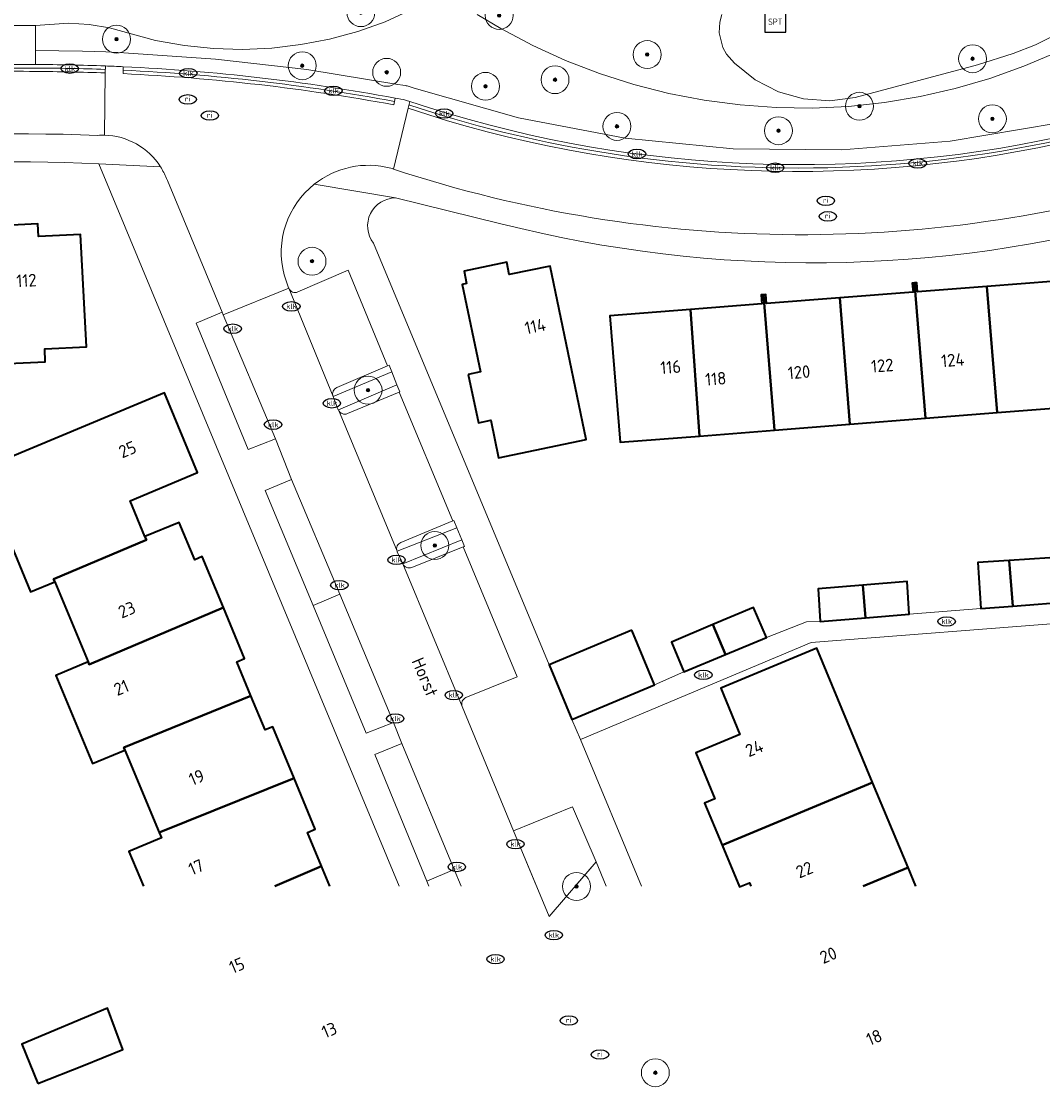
# Model space of a CAD drawing. Header units: metres. Extents: x 103671 to 105190, y 427150 to 429171.
# Tile 25 of 256: x 104043 to 104116, y 427150 to 427226. Entities that reach past the tile are written whole.
import ezdxf
from ezdxf.enums import TextEntityAlignment as Align

# ---------------------------------------------------------------- set-up
doc = ezdxf.new("R2010")
doc.units = ezdxf.units.M
for name, color, linetype, lineweight in [('B-WE-GR-BEPLANTING_CULTUUR_ROOS-GV', 253, 'Continuous', 18), ('B-WE-GR-BOOM-S', 253, 'Continuous', 25), ('B-WE-IE-MEUBILAIR-S', 253, 'Continuous', 25), ('B-WE-IE-MEUBILAIR_WEGMEUBILAIR-S', 253, 'Continuous', 25), ('B-WE-OG-BEBOUWING-GV', 253, 'Continuous', 35), ('B-WE-OG-BEBOUWING-T18', 7, 'Continuous', 18), ('B-WE-OG-TERREIN_BEGROEID-GV', 253, 'Continuous', 18), ('B-WE-OG-TERREIN_ERF-GV', 253, 'Continuous', 18), ('B-WE-OG-TOPOGRAFIE-T18', 7, 'Continuous', 18), ('B-WE-RI-HWA_GOOT_MOLGOOT-G', 253, 'Continuous', 18), ('B-WE-VH-OPENVERHARDING-GV', 253, 'Continuous', 18), ('B-WE-VH-OPENVERHARDING_BETONSTRAATSTEEN-GV', 253, 'Continuous', 18), ('B-WE-VH-OPENVERHARDING_TEGEL-GV', 253, 'Continuous', 18)]:
    doc.layers.add(name, color=color, linetype=linetype, lineweight=lineweight)
doc.styles.add('NLCS-ISO', font='NLCS-ISO.ttf')
doc.styles.add('NLCS-ISO-M500-T18', font='NLCS-ISO.ttf', dxfattribs={"height": 0.9})

# ---------------------------------------------------------------- blocks, each defined once
blk = doc.blocks.new('SIE-MEUBILAIR_PUT_KOLK-SO')
blk.add_ellipse((0, 0), major_axis=(1.25, 0), ratio=0.54)
at = {"style": 'NLCS-ISO'}
blk.add_text('klk', height=0.75, dxfattribs=at).set_placement((0.03, 0), align=Align.MIDDLE_CENTER)
blk = doc.blocks.new('SIE-MEUBILAIR_PUT_RIOOLPUT-SO')
blk.add_ellipse((0, 0), major_axis=(1.25, 0), ratio=0.54)
at = {"style": 'NLCS-ISO'}
blk.add_text('ri', height=0.75, dxfattribs=at).set_placement((-0.04, 0.07), align=Align.MIDDLE_CENTER)
blk = doc.blocks.new('SIE-WEG_SPEELTOESTEL-SO')
at = {"flags": 128}
blk.add_lwpolyline([(-3.75, -3.75), (3.75, -3.75), (3.75, 3.75), (-3.75, 3.75)], close=True, dxfattribs=at)
at = {"style": 'NLCS-ISO'}
blk.add_text('SPT', height=2.25, dxfattribs=at).set_placement((0, 0), align=Align.MIDDLE_CENTER)
blk = doc.blocks.new('SGR-BOOM_GBKN-SO')
at = {"linetype": 'ByBlock', "lineweight": 18}
h = blk.add_hatch(color=0, dxfattribs=at)
h.dxf.hatch_style = 1
edge = h.paths.add_edge_path()
edge.add_arc((0, 0), 0.25, 0, 360)
at = {"color": 0, "linetype": 'ByBlock', "lineweight": 18}
for radius in [2, 0.25]:
    blk.add_circle((0, 0), radius, dxfattribs=at)
at = {"color": 0, "linetype": 'ByBlock', "lineweight": 18, "style": 'NLCS-ISO'}
blk.add_attdef('SOORT', (2.5, 0), '', height=1.5, dxfattribs=at)

msp = doc.modelspace()

# ---------------------------------------------------------------- linework, layer by layer
at = {"layer": 'B-WE-GR-BEPLANTING_CULTUUR_ROOS-GV', "flags": 128}
for points in [[(104057.737, 427205.457), (104057.655, 427205.652), (104055.801, 427204.875), (104059.538, 427195.811), (104061.479, 427196.59)], [(104065.612, 427199.619), (104065.98, 427198.673), (104065.989, 427198.652), (104070.184, 427200.452), (104069.821, 427201.377)], [(104064.177, 427184.659), (104066.082, 427185.456), (104062.643, 427193.675), (104060.756, 427192.882)], [(104070.187, 427188.539), (104070.204, 427188.499), (104070.611, 427187.632), (104074.819, 427189.352), (104074.474, 427190.21)], [(104066.082, 427185.456), (104064.177, 427184.659), (104067.985, 427175.504), (104069.926, 427176.272)], [(104072.322, 427164.92), (104074.29, 427165.739), (104070.535, 427174.765), (104068.61, 427173.982)], [(104078.533, 427168.515), (104081.086, 427162.391), (104084.436, 427166.288), (104082.761, 427170.247)]]:
    msp.add_lwpolyline(points, close=True, dxfattribs=at)
for points in [[(104074.783, 427164.555), (104074.29, 427165.739), (104072.322, 427164.92), (104072.471, 427164.555)], [(104085.169, 427164.555), (104084.436, 427166.288), (104082.946, 427164.555)]]:
    msp.add_lwpolyline(points, dxfattribs=at)
at = {"layer": 'B-WE-OG-BEBOUWING-GV', "flags": 128}
for points in [[(104037.999, 427202.657), (104040.725, 427202.806), (104040.775, 427201.905), (104044.996, 427202.108), (104044.957, 427203.025), (104047.946, 427203.176), (104047.513, 427211.227), (104044.514, 427211.071), (104044.469, 427211.971), (104040.244, 427211.756), (104040.289, 427210.857), (104037.563, 427210.718)], [(104075.29, 427201.2), (104076.016, 427197.735), (104076.897, 427197.92), (104077.461, 427195.228), (104083.742, 427196.545), (104081.143, 427208.956), (104078.226, 427208.344), (104078.04, 427209.235), (104074.986, 427208.595), (104075.173, 427207.704), (104074.86, 427207.639), (104076.17, 427201.384)], [(104108.034, 427198.059), (104107.252, 427207.745), (104107.084, 427207.732), (104107.134, 427207.084), (104101.889, 427206.676), (104102.62, 427197.632)], [(104107.252, 427207.745), (104108.034, 427198.059), (104113.158, 427198.462), (104112.428, 427207.496), (104107.454, 427207.109), (104107.403, 427207.757)], [(104097.217, 427197.207), (104096.434, 427206.903), (104096.267, 427206.89), (104096.317, 427206.242), (104091.203, 427205.844), (104091.844, 427196.784)], [(104096.434, 427206.903), (104097.217, 427197.207), (104102.62, 427197.632), (104101.889, 427206.676), (104096.636, 427206.267), (104096.586, 427206.915)], [(104091.844, 427196.784), (104091.203, 427205.844), (104085.43, 427205.394), (104086.162, 427196.336)], [(104052.141, 427189.585), (104051.073, 427192.152), (104055.911, 427194.165), (104053.538, 427199.868), (104040.314, 427194.364), (104043.953, 427185.621), (104045.68, 427186.34), (104045.594, 427186.544), (104052.237, 427189.358)], [(104045.68, 427186.34), (104048.066, 427180.607), (104048.145, 427180.421), (104057.753, 427184.506), (104056.241, 427188.157), (104055.699, 427187.932), (104054.587, 427190.603), (104052.141, 427189.585), (104052.237, 427189.358), (104045.594, 427186.544)], [(104114.013, 427187.873), (104111.767, 427187.721), (104111.984, 427184.432), (104114.277, 427184.612)], [(104114.013, 427187.873), (104114.277, 427184.612), (104118.516, 427184.946), (104118.381, 427188.168)], [(104103.551, 427186.118), (104103.74, 427183.774), (104106.868, 427184.021), (104106.707, 427186.378)], [(104103.551, 427186.118), (104100.353, 427185.854), (104100.485, 427183.516), (104103.74, 427183.774)], [(104048.066, 427180.607), (104045.749, 427179.642), (104048.377, 427173.328), (104050.694, 427174.293), (104050.618, 427174.479), (104059.727, 427178.191), (104058.724, 427180.608), (104059.269, 427180.848), (104057.753, 427184.506), (104048.145, 427180.421)], [(104092.807, 427183.282), (104093.698, 427181.132), (104096.65, 427182.35), (104095.724, 427184.51)], [(104092.807, 427183.282), (104089.852, 427182.037), (104090.732, 427179.909), (104093.698, 427181.132)], [(104087.008, 427182.883), (104081.087, 427180.41), (104082.711, 427176.491), (104088.632, 427178.965)], [(104104.243, 427171.985), (104100.247, 427181.587), (104093.362, 427178.728), (104094.741, 427175.413), (104091.578, 427174.094), (104092.942, 427170.817), (104092.203, 427170.51), (104093.463, 427167.482)], [(104050.694, 427174.293), (104053.146, 427168.402), (104062.818, 427172.3), (104061.298, 427175.974), (104060.743, 427175.744), (104059.727, 427178.191), (104050.618, 427174.479)], [(104044.478, 427150.434), (104047.726, 427151.71), (104050.559, 427152.853), (104049.455, 427155.821), (104043.311, 427153.239)]]:
    msp.add_lwpolyline(points, close=True, dxfattribs=at)
for points in [[(104117.344, 427207.879), (104112.428, 427207.496), (104113.158, 427198.462), (104123.38, 427199.266)], [(104061.428, 427164.555), (104064.788, 427165.977), (104063.778, 427168.406), (104064.332, 427168.642), (104062.818, 427172.3), (104053.146, 427168.402), (104053.311, 427168.006), (104050.993, 427167.041), (104052.027, 427164.555)], [(104103.575, 427164.555), (104106.783, 427165.883), (104104.243, 427171.985), (104093.463, 427167.482), (104094.705, 427164.499), (104095.416, 427164.795), (104095.516, 427164.555)], [(104065.379, 427164.555), (104064.788, 427165.977), (104061.428, 427164.555)], [(104107.336, 427164.555), (104106.783, 427165.883), (104103.575, 427164.555)]]:
    msp.add_lwpolyline(points, dxfattribs=at)
at = {"layer": 'B-WE-OG-TERREIN_BEGROEID-GV', "flags": 128}
for points in [[(104041.781, 427230.058), (104041.784, 427226.171), (104044.293, 427226.173)], [(104044.293, 427226.173), (104046.673, 427226.346), (104048.147, 427226.253), (104049.603, 427226.007), (104052.899, 427225.116), (104054.959, 427224.749), (104057.04, 427224.535), (104059.132, 427224.473), (104061.222, 427224.566), (104063.3, 427224.811), (104065.354, 427225.208), (104067.374, 427225.754), (104069.348, 427226.448), (104071.341, 427227.368)], [(104071.341, 427227.368), (104069.348, 427226.448), (104067.374, 427225.754), (104065.354, 427225.208), (104063.3, 427224.811), (104061.222, 427224.566), (104059.132, 427224.473), (104057.04, 427224.535), (104054.959, 427224.749), (104052.899, 427225.116), (104049.603, 427226.007), (104048.147, 427226.253), (104046.673, 427226.346), (104044.293, 427226.173), (104044.295, 427224.384), (104045.977, 427224.37), (104047.658, 427224.337), (104049.341, 427224.284), (104050.627, 427224.231), (104050.631, 427224.231), (104057.2, 427223.776), (104063.739, 427223.021), (104070.238, 427221.967), (104070.599, 427221.9), (104070.769, 427221.881), (104070.84, 427221.87), (104070.909, 427221.855), (104070.977, 427221.835), (104071.411, 427221.689), (104078.889, 427219.563), (104086.526, 427218.111), (104094.263, 427217.345), (104102.036, 427217.27), (104109.786, 427217.889), (104117.449, 427219.195)], [(104075.922, 427226.968), (104077.62, 427225.966), (104079.907, 427224.754), (104082.262, 427223.679), (104084.676, 427222.747), (104087.141, 427221.959), (104089.649, 427221.318), (104092.19, 427220.828), (104094.756, 427220.489), (104097.337, 427220.303), (104099.925, 427220.27), (104102.51, 427220.391), (104105.084, 427220.665), (104107.637, 427221.091), (104110.16, 427221.668), (104112.644, 427222.393), (104115.081, 427223.264), (104117.462, 427224.279)], [(104117.462, 427224.279), (104115.081, 427223.264), (104112.644, 427222.393), (104110.16, 427221.668), (104107.637, 427221.091), (104105.084, 427220.665), (104102.51, 427220.391), (104099.925, 427220.27), (104097.337, 427220.303), (104094.756, 427220.489), (104092.19, 427220.828), (104089.649, 427221.318), (104087.141, 427221.959), (104084.676, 427222.747), (104082.262, 427223.679), (104079.907, 427224.754), (104077.62, 427225.966), (104075.922, 427226.968)], [(104118.801, 427226.231), (104115.9, 427224.789), (104114.311, 427224.166), (104111.753, 427223.365), (104102.993, 427221.021), (104101.187, 427220.784), (104099.294, 427220.919), (104097.498, 427221.425), (104095.827, 427222.29), (104094.347, 427223.492), (104093.785, 427224.137), (104093.523, 427224.599), (104093.255, 427225.654), (104093.298, 427226.421), (104093.452, 427226.963)], [(104093.452, 427226.963), (104093.298, 427226.421), (104093.255, 427225.654), (104093.523, 427224.599), (104093.785, 427224.137), (104094.347, 427223.492), (104095.827, 427222.29), (104097.498, 427221.425), (104099.294, 427220.919), (104101.187, 427220.784), (104102.993, 427221.021), (104111.753, 427223.365), (104114.311, 427224.166), (104115.9, 427224.789), (104118.801, 427226.231)], [(104117.651, 427218.215), (104117.449, 427219.195), (104109.786, 427217.889), (104102.036, 427217.27), (104094.263, 427217.345), (104086.526, 427218.111), (104078.889, 427219.563), (104071.411, 427221.689), (104070.977, 427221.835), (104070.909, 427221.855), (104070.84, 427221.87), (104070.769, 427221.881), (104070.599, 427221.9), (104070.238, 427221.967), (104063.739, 427223.021), (104057.2, 427223.776), (104050.631, 427224.231), (104050.627, 427224.231), (104049.341, 427224.284), (104047.658, 427224.337), (104045.977, 427224.37), (104044.295, 427224.384), (104044.296, 427223.692), (104044.296, 427223.384)], [(104070.055, 427220.984), (104070.254, 427220.947), (104070.452, 427220.91), (104070.659, 427220.887), (104070.876, 427220.814), (104071.094, 427220.741)]]:
    msp.add_lwpolyline(points, dxfattribs=at)
at = {"layer": 'B-WE-OG-TERREIN_BEGROEID-GV'}
for points in [[(104044.296, 427223.384, -0.008991), (104049.301, 427223.285)], [(104049.301, 427223.285, -0.002363), (104050.586, 427223.232)], [(104050.586, 427223.232, -0.034348), (104070.055, 427220.984)], [(104071.094, 427220.741, 0.134529), (104117.651, 427218.215)]]:
    msp.add_lwpolyline(points, format="xyb", dxfattribs=at)
at = {"layer": 'B-WE-OG-TERREIN_ERF-GV'}
for points in [[(104048.844, 427216.285, 0.077197), (104010.099, 427212.048)], [(104070.074, 427213.839, 0.61987), (104068.498, 427210.606)], [(104124.174, 427212.493, -0.13105), (104077.627, 427211.991)]]:
    msp.add_lwpolyline(points, format="xyb", dxfattribs=at)
at = {"layer": 'B-WE-OG-TERREIN_ERF-GV', "flags": 128}
for points in [[(104070.33, 427164.555), (104048.844, 427216.285)], [(104077.627, 427211.991), (104070.074, 427213.839)], [(104068.498, 427210.606), (104081.087, 427180.41), (104087.008, 427182.883), (104088.632, 427178.965), (104090.732, 427179.909), (104089.852, 427182.037), (104092.807, 427183.282), (104095.724, 427184.51), (104096.65, 427182.35), (104099.508, 427183.488), (104100.485, 427183.516), (104100.353, 427185.854), (104103.551, 427186.118), (104106.707, 427186.378), (104106.868, 427184.021), (104111.984, 427184.432), (104111.767, 427187.721), (104114.013, 427187.873), (104118.381, 427188.168)], [(104123.38, 427199.266), (104113.158, 427198.462), (104108.034, 427198.059), (104102.62, 427197.632), (104097.217, 427197.207), (104091.844, 427196.784), (104086.162, 427196.336), (104085.43, 427205.394), (104091.203, 427205.844), (104096.317, 427206.242), (104096.267, 427206.89), (104096.434, 427206.903), (104096.586, 427206.915), (104096.636, 427206.267), (104101.889, 427206.676), (104107.134, 427207.084), (104107.084, 427207.732), (104107.252, 427207.745), (104107.403, 427207.757), (104107.454, 427207.109), (104112.428, 427207.496), (104117.344, 427207.879)], [(104052.027, 427164.555), (104050.993, 427167.041), (104053.311, 427168.006), (104053.146, 427168.402), (104050.694, 427174.293), (104048.377, 427173.328), (104045.749, 427179.642), (104048.066, 427180.607), (104045.68, 427186.34), (104043.953, 427185.621), (104040.314, 427194.364), (104053.538, 427199.868), (104055.911, 427194.165), (104051.073, 427192.152), (104052.141, 427189.585), (104054.587, 427190.603), (104055.699, 427187.932), (104056.241, 427188.157), (104057.753, 427184.506), (104059.269, 427180.848), (104058.724, 427180.608), (104059.727, 427178.191), (104060.743, 427175.744), (104061.298, 427175.974), (104062.818, 427172.3), (104064.332, 427168.642), (104063.778, 427168.406), (104064.788, 427165.977), (104065.379, 427164.555)], [(104124.121, 427164.555), (104123.62, 427165.737), (104122.353, 427168.724), (104124.597, 427169.633), (104121.966, 427175.888), (104121.925, 427175.987), (104119.849, 427175.127), (104118.668, 427178.01), (104117.454, 427180.974), (104119.511, 427181.805), (104118.868, 427183.486), (104099.835, 427181.992), (104083.331, 427175.058), (104087.7, 427164.555)], [(104095.516, 427164.555), (104095.416, 427164.795), (104094.705, 427164.499), (104093.463, 427167.482), (104092.203, 427170.51), (104092.942, 427170.817), (104091.578, 427174.094), (104094.741, 427175.413), (104093.362, 427178.728), (104100.247, 427181.587), (104104.243, 427171.985), (104106.783, 427165.883), (104107.336, 427164.555)]]:
    msp.add_lwpolyline(points, dxfattribs=at)
for points in [[(104031.091, 427201.393), (104031.044, 427202.291), (104028.032, 427202.138), (104027.606, 427210.22), (104030.638, 427210.377), (104030.581, 427211.269), (104034.802, 427211.48), (104034.847, 427210.58), (104037.563, 427210.718), (104040.289, 427210.857), (104040.244, 427211.756), (104044.469, 427211.971), (104044.514, 427211.071), (104047.513, 427211.227), (104047.946, 427203.176), (104044.957, 427203.025), (104044.996, 427202.108), (104040.775, 427201.905), (104040.725, 427202.806), (104037.999, 427202.657), (104035.275, 427202.509), (104035.321, 427201.614)], [(104076.897, 427197.92), (104076.016, 427197.735), (104075.29, 427201.2), (104076.17, 427201.384), (104074.86, 427207.639), (104075.173, 427207.704), (104074.986, 427208.595), (104078.04, 427209.235), (104078.226, 427208.344), (104081.143, 427208.956), (104083.742, 427196.545), (104077.461, 427195.228)]]:
    msp.add_lwpolyline(points, close=True, dxfattribs=at)
at = {"layer": 'B-WE-RI-HWA_GOOT_MOLGOOT-G'}
for points in [[(104044.293, 427223.134, 0.01211), (104037.358, 427222.98)], [(104049.297, 427223.035, 0.008989), (104044.293, 427223.134)], [(104070.008, 427220.742, 0.034254), (104050.579, 427222.982)], [(104071.035, 427220.497, 0.039129), (104084.42, 427217.173)], [(104084.42, 427217.173, 0.094878), (104117.592, 427217.971)]]:
    msp.add_lwpolyline(points, format="xyb", dxfattribs=at)
at = {"layer": 'B-WE-VH-OPENVERHARDING-GV'}
for points in [[(104044.296, 427223.384, 0.01211), (104037.361, 427223.23)], [(104037.599, 427222.79, -0.021051), (104044.277, 427222.884)], [(104044.277, 427222.884, 0.021051), (104037.599, 427222.79)], [(104044.277, 427222.884, -0.008923), (104049.294, 427222.785)], [(104049.294, 427222.785, 0.008923), (104044.277, 427222.884)], [(104049.301, 427223.285, 0.008991), (104044.296, 427223.384)], [(104050.586, 427223.232, 0.002363), (104049.301, 427223.285)], [(104070.055, 427220.984, 0.034348), (104050.586, 427223.232)], [(104069.965, 427220.498, 0.034163), (104050.572, 427222.732)], [(104050.572, 427222.732, -0.034163), (104069.965, 427220.498)], [(104117.651, 427218.215, -0.134529), (104071.094, 427220.741)], [(104070.976, 427220.253, 0.134529), (104117.533, 427217.727)], [(104117.533, 427217.727, -0.134529), (104070.976, 427220.253)], [(104009.599, 427213.937, -0.075484), (104048.759, 427218.315)], [(104048.759, 427218.315, 0.075484), (104009.599, 427213.937)], [(104048.759, 427218.315, -0.025407), (104049.232, 427218.327)], [(104049.232, 427218.327, 0.025407), (104048.759, 427218.315)], [(104053.253, 427216.061, 0.250397), (104049.232, 427218.327)], [(104049.232, 427218.327, -0.250397), (104053.253, 427216.061)], [(104010.099, 427212.048, -0.077197), (104048.844, 427216.285)], [(104053.675, 427215.235, 0.048212), (104053.253, 427216.061)], [(104053.253, 427216.061, -0.048212), (104053.675, 427215.235)], [(104069.736, 427215.965, 0.236479), (104064.26, 427214.814)], [(104064.26, 427214.814, -0.236479), (104069.736, 427215.965)], [(104127.503, 427215.615, -0.158262), (104069.927, 427215.902)], [(104069.927, 427215.902, 0.158262), (104127.503, 427215.615)], [(104064.26, 427214.814, 0.29739), (104062.1, 427208.338)], [(104062.1, 427208.338, -0.29739), (104064.26, 427214.814)], [(104068.498, 427210.606, -0.61987), (104070.074, 427213.839)], [(104077.627, 427211.991, 0.13105), (104124.174, 427212.493)], [(104062.438, 427207.363, 0.413887), (104063.095, 427207.104)], [(104063.095, 427207.104, -0.413887), (104062.438, 427207.363)], [(104065.882, 427200.26, 0.402678), (104065.612, 427199.619)], [(104065.612, 427199.619, -0.402678), (104065.882, 427200.26)], [(104065.989, 427198.652, 0.407822), (104066.638, 427198.392)], [(104066.638, 427198.392, -0.407822), (104065.989, 427198.652)], [(104070.466, 427189.173, 0.401313), (104070.187, 427188.539)], [(104070.187, 427188.539, -0.401313), (104070.466, 427189.173)], [(104070.611, 427187.632, 0.395233), (104071.249, 427187.38)], [(104071.249, 427187.38, -0.395233), (104070.611, 427187.632)], [(104075.124, 427178.07, 0.388152), (104074.849, 427177.416)], [(104074.849, 427177.416, -0.388152), (104075.124, 427178.07)]]:
    msp.add_lwpolyline(points, format="xyb", dxfattribs=at)
at = {"layer": 'B-WE-VH-OPENVERHARDING-GV', "flags": 128}
for points in [[(104049.301, 427223.285), (104049.294, 427222.785), (104049.232, 427218.327)], [(104049.294, 427222.785), (104049.301, 427223.285)], [(104050.572, 427222.732), (104050.586, 427223.232)], [(104050.586, 427223.232), (104050.572, 427222.732)], [(104049.232, 427218.327), (104049.294, 427222.785)], [(104070.976, 427220.253), (104071.094, 427220.741), (104070.876, 427220.814), (104070.659, 427220.887), (104070.452, 427220.91), (104070.254, 427220.947), (104070.055, 427220.984), (104069.965, 427220.498)], [(104069.965, 427220.498), (104070.055, 427220.984)], [(104071.094, 427220.741), (104070.976, 427220.253)], [(104069.736, 427215.965), (104069.832, 427215.933), (104069.927, 427215.902), (104070.976, 427220.253)], [(104070.976, 427220.253), (104069.927, 427215.902)], [(104048.844, 427216.285), (104053.253, 427216.061)], [(104053.253, 427216.061), (104048.844, 427216.285), (104070.33, 427164.555)], [(104069.927, 427215.902), (104069.832, 427215.933), (104069.736, 427215.965)], [(104070.535, 427174.765), (104069.926, 427176.272), (104067.985, 427175.504), (104064.177, 427184.659), (104060.756, 427192.882), (104062.643, 427193.675), (104061.479, 427196.59), (104059.538, 427195.811), (104055.801, 427204.875), (104057.655, 427205.652), (104053.743, 427215.091), (104053.675, 427215.235)], [(104053.675, 427215.235), (104053.743, 427215.091), (104057.655, 427205.652), (104057.737, 427205.457), (104062.438, 427207.363), (104062.424, 427207.4), (104062.1, 427208.338)], [(104070.074, 427213.839), (104064.26, 427214.814)], [(104064.26, 427214.814), (104070.074, 427213.839), (104077.627, 427211.991)], [(104087.7, 427164.555), (104083.331, 427175.058), (104082.711, 427176.491), (104081.087, 427180.41), (104068.498, 427210.606)], [(104062.1, 427208.338), (104062.424, 427207.4), (104062.438, 427207.363)], [(104063.095, 427207.104), (104066.689, 427208.66), (104069.495, 427201.802), (104069.631, 427201.861), (104069.821, 427201.377), (104070.184, 427200.452), (104070.383, 427199.945), (104070.349, 427199.931), (104074.195, 427190.718), (104074.259, 427190.744), (104074.474, 427190.21), (104074.819, 427189.352), (104075.009, 427188.879), (104074.927, 427188.846), (104078.8, 427179.554), (104075.124, 427178.07)], [(104066.689, 427208.66), (104063.095, 427207.104)], [(104065.882, 427200.26), (104069.495, 427201.802), (104066.689, 427208.66)], [(104080.184, 427164.555), (104078.533, 427168.515), (104074.85, 427177.415), (104074.849, 427177.416), (104070.611, 427187.632), (104070.204, 427188.499), (104070.187, 427188.539), (104065.989, 427198.652), (104065.98, 427198.673), (104065.612, 427199.619), (104062.438, 427207.363), (104057.737, 427205.457), (104061.479, 427196.59), (104062.643, 427193.675), (104066.082, 427185.456), (104069.926, 427176.272), (104070.535, 427174.765), (104074.29, 427165.739), (104074.783, 427164.555)], [(104062.438, 427207.363), (104065.612, 427199.619)], [(104065.612, 427199.619), (104069.821, 427201.377), (104069.631, 427201.861), (104069.495, 427201.802)], [(104069.495, 427201.802), (104065.882, 427200.26)], [(104066.638, 427198.392), (104070.349, 427199.931), (104070.383, 427199.945), (104070.184, 427200.452), (104065.989, 427198.652)], [(104070.349, 427199.931), (104066.638, 427198.392)], [(104070.466, 427189.173), (104074.195, 427190.718), (104070.349, 427199.931)], [(104065.989, 427198.652), (104070.187, 427188.539)], [(104070.187, 427188.539), (104074.474, 427190.21), (104074.259, 427190.744), (104074.195, 427190.718)], [(104074.195, 427190.718), (104070.466, 427189.173)], [(104071.249, 427187.38), (104074.927, 427188.846), (104075.009, 427188.879), (104074.819, 427189.352), (104070.611, 427187.632)], [(104074.927, 427188.846), (104071.249, 427187.38)], [(104075.124, 427178.07), (104078.8, 427179.554), (104074.927, 427188.846)], [(104070.611, 427187.632), (104074.849, 427177.416)], [(104074.849, 427177.416), (104074.85, 427177.415), (104078.533, 427168.515), (104082.761, 427170.247), (104084.436, 427166.288), (104085.169, 427164.555)], [(104072.471, 427164.555), (104072.322, 427164.92), (104068.61, 427173.982), (104070.535, 427174.765)]]:
    msp.add_lwpolyline(points, dxfattribs=at)
at = {"layer": 'B-WE-VH-OPENVERHARDING_BETONSTRAATSTEEN-GV', "flags": 128}
msp.add_lwpolyline([(104044.296, 427223.384), (104044.296, 427223.692), (104044.295, 427224.384), (104044.293, 427226.173), (104041.784, 427226.171), (104041.781, 427230.058), (104039.969, 427229.963), (104039.972, 427226.17), (104037.37, 427226.168), (104037.364, 427224.231), (104037.362, 427223.53), (104037.361, 427223.23)], dxfattribs=at)
at = {"layer": 'B-WE-VH-OPENVERHARDING_BETONSTRAATSTEEN-GV'}
msp.add_lwpolyline([(104037.361, 427223.23, -0.01211), (104044.296, 427223.384)], format="xyb", dxfattribs=at)
at = {"layer": 'B-WE-VH-OPENVERHARDING_TEGEL-GV', "flags": 128}
msp.add_lwpolyline([(104118.516, 427184.946), (104114.277, 427184.612), (104111.984, 427184.432), (104106.868, 427184.021), (104103.74, 427183.774), (104100.485, 427183.516), (104099.508, 427183.488), (104096.65, 427182.35), (104093.698, 427181.132), (104090.732, 427179.909), (104088.632, 427178.965), (104082.711, 427176.491), (104083.331, 427175.058), (104099.835, 427181.992), (104118.868, 427183.486)], dxfattribs=at)

# ---------------------------------------------------------------- block references
at = {"layer": 'B-WE-GR-BOOM-S', "xscale": 0.5, "yscale": 0.5, "zscale": 0.5}
for p in [(104067.6, 427227.1), (104077.5, 427226.9), (104050.1, 427225.2), (104088.1, 427224.1), (104111.4, 427223.8), (104063.4, 427223.3), (104069.446, 427222.827), (104076.522, 427221.826), (104081.5, 427222.3), (104103.3, 427220.4), (104085.933, 427218.956), (104112.82, 427219.497), (104097.5, 427218.647), (104064.1, 427209.3), (104068.113, 427200.071), (104072.893, 427188.949), (104083.039, 427164.534), (104088.684, 427151.198)]:
    msp.add_blockref('SGR-BOOM_GBKN-SO', p, dxfattribs=at)
at = {"layer": 'B-WE-IE-MEUBILAIR-S', "xscale": 0.5, "yscale": 0.5, "zscale": 0.5}
for name, p in [('SIE-MEUBILAIR_PUT_KOLK-SO', (104046.75, 427223.09)), ('SIE-MEUBILAIR_PUT_KOLK-SO', (104055.24, 427222.76)), ('SIE-MEUBILAIR_PUT_KOLK-SO', (104065.63, 427221.51)), ('SIE-MEUBILAIR_PUT_RIOOLPUT-SO', (104055.203, 427220.892)), ('SIE-MEUBILAIR_PUT_RIOOLPUT-SO', (104056.785, 427219.734)), ('SIE-MEUBILAIR_PUT_KOLK-SO', (104073.56, 427219.88)), ('SIE-MEUBILAIR_PUT_KOLK-SO', (104087.37, 427216.98)), ('SIE-MEUBILAIR_PUT_KOLK-SO', (104097.27, 427216)), ('SIE-MEUBILAIR_PUT_KOLK-SO', (104107.47, 427216.31)), ('SIE-MEUBILAIR_PUT_RIOOLPUT-SO', (104100.898, 427213.633)), ('SIE-MEUBILAIR_PUT_RIOOLPUT-SO', (104101.036, 427212.516)), ('SIE-MEUBILAIR_PUT_KOLK-SO', (104062.62, 427206.07)), ('SIE-MEUBILAIR_PUT_KOLK-SO', (104058.42, 427204.47)), ('SIE-MEUBILAIR_PUT_KOLK-SO', (104065.52, 427199.13)), ('SIE-MEUBILAIR_PUT_KOLK-SO', (104061.31, 427197.6)), ('SIE-MEUBILAIR_PUT_KOLK-SO', (104070.15, 427187.92)), ('SIE-MEUBILAIR_PUT_KOLK-SO', (104066.06, 427186.11)), ('SIE-MEUBILAIR_PUT_KOLK-SO', (104109.54, 427183.51)), ('SIE-MEUBILAIR_PUT_KOLK-SO', (104092.12, 427179.68)), ('SIE-MEUBILAIR_PUT_KOLK-SO', (104074.25, 427178.24)), ('SIE-MEUBILAIR_PUT_KOLK-SO', (104070.06, 427176.56)), ('SIE-MEUBILAIR_PUT_KOLK-SO', (104078.67, 427167.57)), ('SIE-MEUBILAIR_PUT_KOLK-SO', (104074.47, 427165.93)), ('SIE-MEUBILAIR_PUT_KOLK-SO', (104081.41, 427161.05)), ('SIE-MEUBILAIR_PUT_KOLK-SO', (104077.24, 427159.33)), ('SIE-MEUBILAIR_PUT_RIOOLPUT-SO', (104082.494, 427154.931)), ('SIE-MEUBILAIR_PUT_RIOOLPUT-SO', (104084.724, 427152.495))]:
    msp.add_blockref(name, p, dxfattribs=at)
at = {"layer": 'B-WE-IE-MEUBILAIR_WEGMEUBILAIR-S', "xscale": 0.2, "yscale": 0.2, "zscale": 0.2}
msp.add_blockref('SIE-WEG_SPEELTOESTEL-SO', (104097.272, 427226.452), dxfattribs=at)

# ---------------------------------------------------------------- texts
at = {"layer": 'B-WE-OG-BEBOUWING-T18', "style": 'NLCS-ISO-M500-T18'}
for s, rotation, p in [('112', 2.9, (104043.651, 427207.924)), ('114', 11.8, (104080.084, 427204.647)), ('116', 4.5, (104089.779, 427201.721)), ('122', 4.5, (104104.935, 427201.827)), ('124', 4.5, (104109.982, 427202.225)), ('118', 4.5, (104093.009, 427200.888)), ('120', 4.5, (104098.972, 427201.357)), ('25', 22.6, (104050.888, 427195.824)), ('23', 22.6, (104050.841, 427184.35)), ('21', 22.6, (104050.445, 427178.769)), ('24', 22.6, (104095.77, 427174.432)), ('19', 22.6, (104055.836, 427172.348)), ('17', 22.6, (104055.794, 427165.914)), ('22', 22.6, (104099.358, 427165.733)), ('20', 22.6, (104101.071, 427159.614)), ('15', 22.6, (104058.721, 427158.884)), ('13', 22.3, (104065.336, 427154.253)), ('18', 22.6, (104104.353, 427153.731))]:
    msp.add_text(s, height=0.9, rotation=rotation, dxfattribs=at).set_placement(p, align=Align.MIDDLE)
at = {"layer": 'B-WE-OG-TOPOGRAFIE-T18', "style": 'NLCS-ISO-M500-T18'}
msp.add_text('Horst', height=0.9, rotation=292.9, dxfattribs=at).set_placement((104072.187, 427179.522), align=Align.MIDDLE)

doc.saveas('drawing.dxf')
